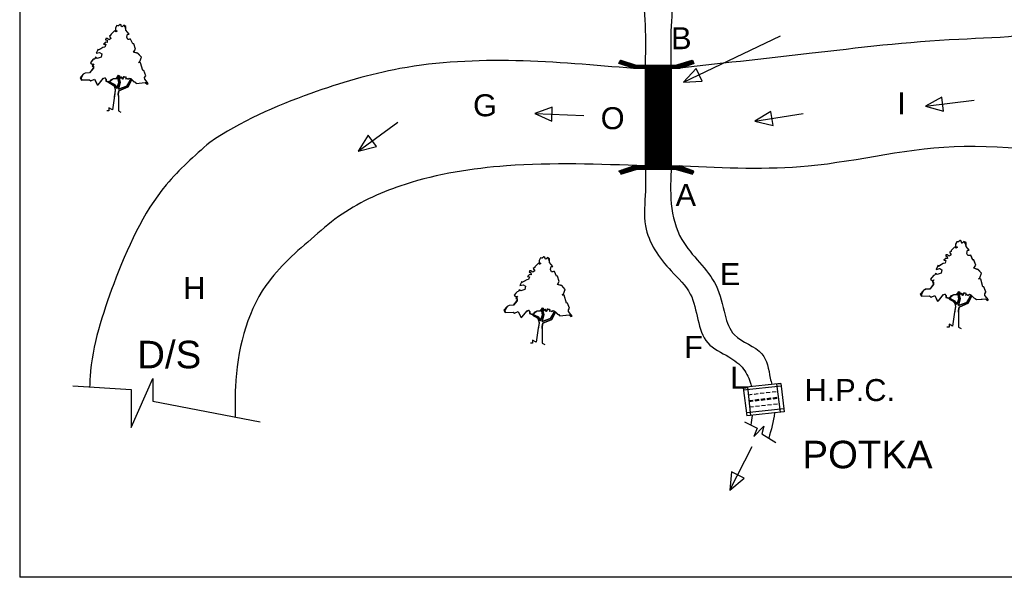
# Model space of a CAD drawing. Header units: inches. Extents: x -1108970 to -1104219, y -761417 to -758446.
# Tile 1 of 3: x -1108970 to -1106019, y -761417 to -759746. Entities that reach past the tile are written whole.
import ezdxf

# ---------------------------------------------------------------- set-up
doc = ezdxf.new("R2010")
doc.units = ezdxf.units.IN
doc.header["$MEASUREMENT"] = 0
doc.linetypes.add('ACAD_ISO10W100', pattern=[18, 12, -3, 0, -3])
doc.styles.get("Standard").update_dxf_attribs({"font": 'arial.ttf', "height": 5})
pattern_1 = [(45, (0, 0), (-0.088388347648, 0.088388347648), [])]

# ---------------------------------------------------------------- blocks, each defined once
blk = doc.blocks.new('Tree - type 3 evergreen elevation')
at = {"color": 78}
for points in [[(22.0124, 137.721), (18.5475, 141.5624), (15.5282, 138.2446), (13.8028, 139.3505), (13.3714, 142.1153), (11.2148, 143.2214), (8.1954, 140.4564), (4.7447, 141.0094), (2.1567, 136.0326), (2.1567, 131.6088), (5.6074, 129.9499), (3.0193, 128.2909), (0.4313, 130.5029), (-6.9015, 123.3141), (-6.9015, 121.6552), (-9.9208, 119.9963), (-9.0581, 118.3373), (-6.9015, 115.0195), (-10.7835, 112.2546), (-14.6656, 115.0195), (-16.8222, 114.4665), (-17.6849, 112.2546), (-14.6656, 111.7016), (-14.2342, 107.2778), (-17.6065, 107.8307), (-21.5669, 103.9599), (-17.2536, 103.4069), (-18.9789, 97.8771), (-22.8609, 97.3241), (-27.1743, 94.5593), (-32.3504, 91.7944), (-32.7817, 94.0063), (-36.6638, 85.7116), (-29.7624, 87.3705), (-25.449, 84.6056), (-26.743, 77.9699), (-34.507, 75.205), (-37.9578, 77.4169), (-39.2518, 74.099), (-42.2711, 73.5461), (-44.8592, 70.2282), (-47.8786, 66.3574), (-43.9965, 63.0395), (-41.4085, 64.6985), (-44.3346, 59.8898), (-42.2089, 60.1377), (-42.5159, 55.7849), (-49.6039, 46.4502), (-58.2307, 45.8972), (-62.1127, 43.6853), (-68.5828, 36.4966), (-65.9947, 32.0727), (-50.0352, 32.6257), (-47.0159, 30.4138), (-39.6831, 33.7317), (-34.507, 22.6721), (-32.3504, 22.6721), (-22.4296, 34.8376), (-19.4102, 36.4966), (-17.2536, 33.7317), (-17.2536, 29.8608), (-13.8028, 28.7549), (-9.0581, 28.7549), (-7.3328, 32.6257), (-1.7254, 35.3906), (3.8821, 35.9436), (6.4701, 38.1555), (6.9014, 38.7085), (8.1954, 41.4734), (9.9208, 40.3674), (11.2148, 35.9436), (14.2341, 37.6025), (15.0968, 36.4966), (15.9595, 33.7317), (18.9789, 38.7085), (21.9982, 38.7085), (23.2922, 36.4966), (21.9982, 34.2847), (25.4489, 35.3906), (26.743, 33.7317), (29.7623, 35.9436), (32.7817, 34.8376), (38.8204, 28.7549), (41.4084, 27.6489), (43.5651, 25.437), (61.6813, 27.0959), (65.132, 23.7781), (67.7201, 24.884), (60.8186, 33.7317), (60.3873, 37.0495), (62.544, 40.3674), (58.662, 50.874), (56.5053, 50.874), (52.1919, 66.3574), (47.8785, 66.9103), (50.4665, 69.1222), (53.9172, 77.9699), (47.0158, 85.1586), (38.3891, 87.9235), (42.2711, 94.0063)], [(42.2711, 94.0063), (38.8204, 104.5129), (36.6637, 104.5129), (32.3503, 113.9135), (29.7623, 113.3605), (26.743, 113.3605), (24.5862, 117.7844), (25.8802, 123.8671), (29.331, 123.8671), (22.8609, 131.6088), (21.9982, 137.6916)], [(8.1954, 40.3674), (11.2148, 27.6489), (8.1954, 13.8245), (24.5862, 19.9072), (32.7817, 34.2847)], [(-12.9401, 28.7549), (-2.588, 22.1191), (0.8626, 17.6953), (1.7253, 11.6125), (0, 0)], [(-9.9208, 28.2019), (0, 23.2251), (3.4507, 19.9072), (4.7447, 15.4834), (8.6267, 27.0959), (6.4701, 37.6025)], [(34.5071, 33.1787), (27.1743, 18.2483), (9.0581, 10.5066), (7.7641, 3.8708), (8.1954, 0)]]:
    blk.add_lwpolyline(points, dxfattribs=at)

msp = doc.modelspace()

# ---------------------------------------------------------------- hatches: boundary and pattern name
h = msp.add_hatch()
h.set_pattern_fill('ANSI31', color=0)
h.set_pattern_definition(pattern_1)
edge = h.paths.add_edge_path()
edge.add_line((-1107168.5, -759867.5), (-1107174.5, -759877))
edge.add_line((-1107174.5, -759877), (-1107129, -759892.5))
edge.add_line((-1107129, -759892.5), (-1107095, -759892.5))
edge.add_spline(control_points=[(-1107095, -759892.5), (-1107094.9, -759889), (-1107094.9, -759885.5), (-1107094.8, -759882)], knot_values=[0, 0, 0, 0, 10.508333, 10.508333, 10.508333, 10.508333], degree=3, periodic=0)
edge.add_line((-1107094.8, -759882), (-1107122.5, -759882))
edge.add_line((-1107122.5, -759882), (-1107168.5, -759867.5))
edge = h.paths.add_edge_path()
edge.add_line((-1107017.6, -759887.3), (-1107017.7, -759882))
edge.add_line((-1107017.7, -759882), (-1107094.8, -759882))
edge.add_spline(control_points=[(-1107094.8, -759882), (-1107094.9, -759885.5), (-1107094.9, -759889), (-1107095, -759892.5)], knot_values=[0, 0, 0, 0, 10.508333, 10.508333, 10.508333, 10.508333], degree=3, periodic=0)
edge.add_line((-1107095, -759892.5), (-1107017.5, -759892.5))
edge.add_spline(control_points=[(-1107017.5, -759892.5), (-1107017.6, -759889), (-1107017.6, -759885.5), (-1107017.7, -759882)], knot_values=[0, 0, 0, 0, 10.532051, 10.532051, 10.532051, 10.532051], degree=3, periodic=0)
edge = h.paths.add_edge_path()
edge.add_line((-1106950, -759877), (-1106954.5, -759867.5))
edge.add_line((-1106954.5, -759867.5), (-1107002.5, -759882))
edge.add_line((-1107002.5, -759882), (-1107017.7, -759882))
edge.add_line((-1107017.7, -759882), (-1107017.5, -759892.5))
edge.add_spline(control_points=[(-1107017.5, -759892.5), (-1107005.8, -759891.2), (-1106994, -759889.9), (-1106982.3, -759888.7)], knot_values=[0, 0, 0, 0, 35.207193, 35.207193, 35.207193, 35.207193], degree=3, periodic=0)
edge.add_line((-1106982.3, -759888.7), (-1106950, -759877))
h = msp.add_hatch()
h.set_pattern_fill('ANSI31', color=0)
h.set_pattern_definition(pattern_1)
h.paths.add_polyline_path([(-1107017.5, -759892.5), (-1107095, -759892.5), (-1107095, -760184), (-1107017.5, -760184)])
h = msp.add_hatch()
h.set_pattern_fill('ANSI31', color=0)
h.set_pattern_definition(pattern_1)
edge = h.paths.add_edge_path()
edge.add_spline(control_points=[(-1107095, -760184), (-1107094.9, -760187.5), (-1107094.9, -760191), (-1107094.8, -760194.5)], knot_values=[0, 0, 0, 0, 10.508333, 10.508333, 10.508333, 10.508333], degree=3, periodic=0)
edge.add_line((-1107094.8, -760194.5), (-1107122.5, -760194.5))
edge.add_line((-1107122.5, -760194.5), (-1107168.5, -760209))
edge.add_line((-1107168.5, -760209), (-1107174.5, -760199.5))
edge.add_line((-1107174.5, -760199.5), (-1107129, -760184))
edge.add_line((-1107129, -760184), (-1107095, -760184))
edge = h.paths.add_edge_path()
edge.add_line((-1107017.6, -760189.2), (-1107017.7, -760194.5))
edge.add_line((-1107017.7, -760194.5), (-1107094.8, -760194.5))
edge.add_spline(control_points=[(-1107094.8, -760194.5), (-1107094.9, -760191), (-1107094.9, -760187.5), (-1107095, -760184)], knot_values=[0, 0, 0, 0, 10.508333, 10.508333, 10.508333, 10.508333], degree=3, periodic=0)
edge.add_line((-1107095, -760184), (-1107017.5, -760184))
edge.add_spline(control_points=[(-1107017.5, -760184), (-1107017.6, -760187.5), (-1107017.6, -760191), (-1107017.7, -760194.5)], knot_values=[0, 0, 0, 0, 10.532051, 10.532051, 10.532051, 10.532051], degree=3, periodic=0)
edge = h.paths.add_edge_path()
edge.add_spline(control_points=[(-1107017.5, -760184), (-1107005.8, -760185.3), (-1106993, -760184), (-1106982.3, -760187.8)], knot_values=[0, 0, 0, 0, 35.207193, 35.207193, 35.207193, 35.207193], degree=3, periodic=0)
edge.add_line((-1106982.3, -760187.8), (-1106950, -760199.5))
edge.add_line((-1106950, -760199.5), (-1106954.5, -760209))
edge.add_line((-1106954.5, -760209), (-1107002.5, -760194.5))
edge.add_line((-1107002.5, -760194.5), (-1107017.7, -760194.5))
edge.add_line((-1107017.7, -760194.5), (-1107017.5, -760184))

# ---------------------------------------------------------------- linework, layer by layer
at = {"color": 0}
for p, q in [((-1108970.5, -758445.8), (-1108970.5, -761417)), ((-1108680.6, -759765.2), (-1108683.4, -759770.8)), ((-1108679.5, -759763.3), (-1108680.6, -759765.2)), ((-1108676.4, -759763.8), (-1108679.5, -759763.3)), ((-1108669.8, -759760), (-1108676.4, -759763.8)), ((-1108666.5, -759761.7), (-1108669.8, -759760)), ((-1108665.9, -759764.9), (-1108666.5, -759761.7)), ((-1108663.3, -759767.5), (-1108665.9, -759764.9)), ((-1108658.8, -759762.3), (-1108663.3, -759767.5)), ((-1108652.3, -759766), (-1108658.8, -759762.3)), ((-1108696.9, -759792.4), (-1108701.4, -759794.9)), ((-1108696.4, -759789.6), (-1108696.9, -759792.4)), ((-1108685.9, -759779.1), (-1108696.4, -759789.6)), ((-1108682.1, -759782.4), (-1108685.9, -759779.1)), ((-1108683.4, -759770.8), (-1108683.4, -759777.4)), ((-1108683.4, -759777.4), (-1108678.2, -759779.9)), ((-1108678.2, -759779.9), (-1108682.1, -759782.4)), ((-1108652.3, -759777.4), (-1108652.3, -759766)), ((-1108642.6, -759789), (-1108652.3, -759777.4)), ((-1108649.7, -759798.2), (-1108647.8, -759789)), ((-1108647.8, -759789), (-1108642.6, -759789)), ((-1106980.8, -759933.4), (-1106690.7, -759793.8)), ((-1108713, -759813.1), (-1108718.8, -759818.9)), ((-1108718.8, -759818.9), (-1108712.5, -759819.7)), ((-1108712.5, -759819.7), (-1108715.1, -759828)), ((-1108712.6, -759802.3), (-1108713.1, -759806.5)), ((-1108713.1, -759806.5), (-1108708.6, -759807.3)), ((-1108708.6, -759813.8), (-1108713, -759813.1)), ((-1108708.6, -759802.3), (-1108712.6, -759802.3)), ((-1108702.8, -759806.5), (-1108708.6, -759802.3)), ((-1108708.6, -759807.3), (-1108708.6, -759813.8)), ((-1108696.9, -759802.3), (-1108702.8, -759806.5)), ((-1108701.4, -759794.9), (-1108696.9, -759802.3)), ((-1108646.5, -759804.8), (-1108649.7, -759798.2)), ((-1108641, -759804.2), (-1108646.5, -759804.8)), ((-1108637.9, -759804.2), (-1108641, -759804.2)), ((-1108631.6, -759818.1), (-1108637.9, -759804.2)), ((-1108628.4, -759818.1), (-1108631.6, -759818.1)), ((-1108623.2, -759833.8), (-1108628.4, -759818.1)), ((-1108735.8, -759833.8), (-1108741.6, -759846.3)), ((-1108741.6, -759846.3), (-1108731.2, -759843.8)), ((-1108735.1, -759837.1), (-1108735.8, -759833.8)), ((-1108720.9, -759828.8), (-1108735.1, -759837.1)), ((-1108731.2, -759843.8), (-1108724.8, -759847.9)), ((-1108724.8, -759847.9), (-1108726.7, -759857.9)), ((-1108715.1, -759828), (-1108720.9, -759828.8)), ((-1108629, -759842.9), (-1108623.2, -759833.8)), ((-1108616, -759846.4), (-1108629, -759842.9)), ((-1108605.7, -759857.9), (-1108616, -759846.4)), ((-1108750, -759864.5), (-1108758.4, -759875.3)), ((-1108758.4, -759875.3), (-1108752.6, -759880.3)), ((-1108748.7, -759877.8), (-1108753.1, -759885)), ((-1108752.6, -759880.3), (-1108748.7, -759877.8)), ((-1108745.5, -759863.7), (-1108750, -759864.5)), ((-1108743.5, -759858.7), (-1108745.5, -759863.7)), ((-1108738.3, -759862), (-1108743.5, -759858.7)), ((-1108726.7, -759857.9), (-1108738.3, -759862)), ((-1108614.8, -759874.5), (-1108610.9, -759871.2)), ((-1108608.3, -759875.3), (-1108614.8, -759874.5)), ((-1108610.9, -759871.2), (-1108605.7, -759857.9)), ((-1108601.8, -759898.5), (-1108608.3, -759875.3)), ((-1107174.5, -759877), (-1107168.5, -759867.5)), ((-1107129, -759892.5), (-1107174.5, -759877)), ((-1107168.5, -759867.5), (-1107122.5, -759882)), ((-1107122.5, -759882), (-1107002.5, -759882)), ((-1107017.5, -759892.5), (-1107017.7, -759882)), ((-1107017.7, -759882), (-1107002.5, -759882)), ((-1107002.5, -759882), (-1106954.5, -759867.5)), ((-1107002.5, -759882), (-1106954.5, -759867.5)), ((-1106950, -759877), (-1106993, -759892.5)), ((-1106950, -759877), (-1106993, -759892.5)), ((-1106954.5, -759867.5), (-1106950, -759877)), ((-1106954.5, -759867.5), (-1106950, -759877)), ((-1108779.8, -759909.3), (-1108786, -759920.1)), ((-1108773.9, -759906), (-1108779.8, -759909.3)), ((-1108761, -759905.2), (-1108773.9, -759906)), ((-1108749.7, -759891.5), (-1108761, -759905.2)), ((-1108753.1, -759885), (-1108749.7, -759885)), ((-1108749.7, -759885), (-1108749.7, -759891.5)), ((-1108676.9, -759917.6), (-1108674.3, -759912.6)), ((-1108674.3, -759912.6), (-1108672.1, -759913.9)), ((-1108669.8, -759933.4), (-1108674.3, -759912.6)), ((-1108674.3, -759912.6), (-1108672.1, -759913.9)), ((-1108598.6, -759898.5), (-1108601.8, -759898.5)), ((-1108592.4, -759913.7), (-1108598.6, -759898.5)), ((-1107095, -759892.5), (-1107129, -759892.5)), ((-1107095, -760184), (-1107095, -759892.5)), ((-1107095, -759892.5), (-1107017.5, -759892.5)), ((-1107017.5, -759892.5), (-1107095, -759892.5)), ((-1107095, -759892.5), (-1107056.2, -759892.5)), ((-1107095, -759892.5), (-1107017.5, -759892.5)), ((-1107095, -760184), (-1107095, -759892.5)), ((-1107017.5, -760184), (-1107017.5, -759892.5)), ((-1107017.5, -759892.5), (-1107017.5, -760184)), ((-1107017.5, -759892.5), (-1107017.5, -760184)), ((-1106993, -759892.5), (-1107017.5, -759892.5)), ((-1107017.5, -759892.5), (-1107017.5, -760184)), ((-1106942.8, -759892.4), (-1106980.8, -759933.4)), ((-1106924.6, -759930.3), (-1106942.8, -759892.4)), ((-1108786, -759920.1), (-1108785.7, -759926.6)), ((-1108785.7, -759926.6), (-1108761.6, -759925.9)), ((-1108761.6, -759925.9), (-1108757.1, -759929.2)), ((-1108757.1, -759929.2), (-1108746.1, -759924.2)), ((-1108746.1, -759924.2), (-1108737.3, -759941.5)), ((-1108737.3, -759941.5), (-1108735.1, -759940.8)), ((-1108735.1, -759940.8), (-1108719.4, -759921.6)), ((-1108719.4, -759921.6), (-1108715.7, -759920.1)), ((-1108715.7, -759920.1), (-1108711.4, -759924.4)), ((-1108711.4, -759924.4), (-1108711.4, -759928.9)), ((-1108711.4, -759928.9), (-1108707.3, -759931.3)), ((-1108707.3, -759931.3), (-1108701.5, -759931.6)), ((-1108706, -759931.4), (-1108705, -759932.3)), ((-1108706, -759931.4), (-1108701, -759936.4)), ((-1108702.2, -759932.6), (-1108702.8, -759931.5)), ((-1108686.6, -759940), (-1108702.2, -759932.6)), ((-1108700.2, -759931.7), (-1108701.5, -759929.5)), ((-1108701.5, -759929.5), (-1108701.5, -759931.6)), ((-1108701, -759936.4), (-1108689.7, -759941.4)), ((-1108689.2, -759921.7), (-1108700.2, -759931.7)), ((-1108700.2, -759931.7), (-1108697.6, -759925.9)), ((-1108697.6, -759925.9), (-1108689.2, -759921.7)), ((-1108689.7, -759941.4), (-1108686.1, -759947.7)), ((-1108689.2, -759921.7), (-1108679.3, -759921.7)), ((-1108681.4, -759945), (-1108686.6, -759940)), ((-1108686.6, -759940), (-1108679.5, -759951.6)), ((-1108673.5, -759935.1), (-1108679.5, -759951.6)), ((-1108679.3, -759921.7), (-1108676.9, -759917.6)), ((-1108676.9, -759918.4), (-1108673.5, -759935.1)), ((-1108676.9, -759918.4), (-1108673.6, -759934.2)), ((-1108674.3, -759954.1), (-1108669.8, -759933.4)), ((-1108669.8, -759933.4), (-1108674.3, -759954.1)), ((-1108672.1, -759913.9), (-1108669.8, -759920.9)), ((-1108671.7, -759914.3), (-1108669.8, -759920.9)), ((-1108669.8, -759933.4), (-1108671.7, -759925.1)), ((-1108669.8, -759920.9), (-1108666.3, -759917.4)), ((-1108666.3, -759917.4), (-1108664.7, -759920.1)), ((-1108662.6, -759924.2), (-1108666.3, -759917.4)), ((-1108664.7, -759920.1), (-1108662.4, -759924)), ((-1108657.8, -759916), (-1108662.6, -759924.2)), ((-1108662.4, -759924), (-1108657.8, -759916)), ((-1108657.8, -759916), (-1108653.6, -759916.8)), ((-1108653.6, -759916.8), (-1108651.6, -759920.1)), ((-1108653.6, -759916.8), (-1108651.6, -759920.1)), ((-1108651.6, -759920.1), (-1108653.6, -759923.4)), ((-1108651.6, -759920.1), (-1108653.6, -759923.4)), ((-1108653.6, -759923.4), (-1108648.4, -759921.7)), ((-1108653.6, -759923.4), (-1108648.4, -759921.7)), ((-1108637.4, -759922.6), (-1108649.7, -759945)), ((-1108649.7, -759945), (-1108646.9, -759940)), ((-1108648.4, -759921.7), (-1108646.5, -759924.2)), ((-1108648.4, -759921.7), (-1108646.5, -759924.2)), ((-1108646.5, -759924.2), (-1108641.9, -759920.9)), ((-1108646.5, -759924.2), (-1108641.9, -759920.9)), ((-1108645.8, -759947.5), (-1108634.8, -759925.1)), ((-1108641.9, -759920.9), (-1108637.4, -759922.6)), ((-1108641.9, -759920.9), (-1108637.4, -759922.6)), ((-1108637.4, -759922.6), (-1108634.8, -759925.1)), ((-1108634.8, -759925.1), (-1108628.6, -759931.3)), ((-1108628.6, -759931.3), (-1108626.6, -759932.4)), ((-1108626.6, -759932.4), (-1108624.6, -759933.6)), ((-1108624.6, -759933.6), (-1108621.2, -759936.7)), ((-1108621.2, -759936.7), (-1108603.5, -759935.1)), ((-1108603.5, -759935.1), (-1108593.4, -759934.1)), ((-1108596, -759919.3), (-1108592.4, -759913.7)), ((-1108595.4, -759924.2), (-1108596, -759919.3)), ((-1108585, -759937.5), (-1108595.4, -759924.2)), ((-1108593.4, -759934.1), (-1108588.9, -759939.2)), ((-1108588.9, -759939.2), (-1108585, -759937.5)), ((-1106980.8, -759933.4), (-1106924.6, -759930.3)), ((-1108684, -759957.4), (-1108686.9, -759976.9)), ((-1108684, -759957.4), (-1108686.5, -759974)), ((-1108686.1, -759947.7), (-1108684, -759957.4)), ((-1108679.5, -759951.6), (-1108681.4, -759945)), ((-1108674.9, -759969), (-1108673, -759959.1)), ((-1108674.3, -759974.8), (-1108674.9, -759969)), ((-1108649.7, -759945), (-1108674.3, -759954.1)), ((-1108674.3, -759954.1), (-1108649.7, -759945)), ((-1108673, -759959.1), (-1108645.8, -759947.5)), ((-1108686.5, -759974), (-1108692.7, -760016.1)), ((-1108674.3, -759974.8), (-1108674.3, -760018.9)), ((-1106206.6, -759978.3), (-1106255.8, -760004.8)), ((-1106255.8, -760004.8), (-1106109.8, -759987.3)), ((-1106201.6, -760020), (-1106206.6, -759978.3)), ((-1108703.2, -760018.9), (-1108709.7, -760018.9)), ((-1108692.7, -760016.1), (-1108703.2, -760010.1)), ((-1108703.2, -760010.1), (-1108703.2, -760018.9)), ((-1108674.3, -760018.9), (-1108667, -760023.1)), ((-1107374.2, -760008.4), (-1107427, -760026.6)), ((-1107427, -760026.6), (-1107280.2, -760033.1)), ((-1107427, -760026.6), (-1107376, -760050.4)), ((-1107376, -760050.4), (-1107374.2, -760008.4)), ((-1106719.1, -760021.4), (-1106767.3, -760049.7)), ((-1106767.3, -760049.7), (-1106622.1, -760026.9)), ((-1106712.6, -760062.9), (-1106719.1, -760021.4)), ((-1106255.8, -760004.8), (-1106201.6, -760020)), ((-1107956.2, -760139.7), (-1107837.6, -760052.7)), ((-1107017.5, -760184), (-1107017.5, -760038.2)), ((-1107017.5, -760184), (-1107017.5, -760038.2)), ((-1106767.3, -760049.7), (-1106712.6, -760062.9)), ((-1107926.4, -760092.4), (-1107956.2, -760139.7)), ((-1107901.5, -760126.3), (-1107926.4, -760092.4)), ((-1107956.2, -760139.7), (-1107901.5, -760126.3)), ((-1107129, -760184), (-1107174.5, -760199.5)), ((-1107129, -760184), (-1107174.5, -760199.5)), ((-1107168.5, -760209), (-1107122.5, -760194.5)), ((-1107095, -760184), (-1107129, -760184)), ((-1107095, -760184), (-1107017.5, -760184)), ((-1107017.5, -760184), (-1107095, -760184)), ((-1107095, -760184), (-1107056.2, -760184)), ((-1107017.5, -760184), (-1107095, -760184)), ((-1107017.5, -760184), (-1106983.5, -760184)), ((-1107002.5, -760194.5), (-1106954.5, -760209)), ((-1107002.5, -760194.5), (-1106954.5, -760209)), ((-1106950, -760199.5), (-1106993, -760184)), ((-1106950, -760199.5), (-1106993, -760184)), ((-1106162.6, -760413.2), (-1106165.4, -760418.8)), ((-1106161.5, -760411.3), (-1106162.6, -760413.2)), ((-1106158.4, -760411.8), (-1106161.5, -760411.3)), ((-1106151.8, -760408), (-1106158.4, -760411.8)), ((-1106148.5, -760409.7), (-1106151.8, -760408)), ((-1106147.9, -760412.9), (-1106148.5, -760409.7)), ((-1106145.3, -760415.5), (-1106147.9, -760412.9)), ((-1106140.8, -760410.3), (-1106145.3, -760415.5)), ((-1106134.3, -760414), (-1106140.8, -760410.3)), ((-1106134.3, -760425.4), (-1106134.3, -760414)), ((-1106178.9, -760440.4), (-1106183.4, -760442.9)), ((-1106183.4, -760442.9), (-1106178.9, -760450.3)), ((-1106178.4, -760437.6), (-1106178.9, -760440.4)), ((-1106167.9, -760427.1), (-1106178.4, -760437.6)), ((-1106164.1, -760430.4), (-1106167.9, -760427.1)), ((-1106165.4, -760418.8), (-1106165.4, -760425.4)), ((-1106165.4, -760425.4), (-1106160.2, -760427.9)), ((-1106160.2, -760427.9), (-1106164.1, -760430.4)), ((-1106124.6, -760437), (-1106134.3, -760425.4)), ((-1106131.7, -760446.2), (-1106129.8, -760437)), ((-1106129.8, -760437), (-1106124.6, -760437)), ((-1107410.6, -760461.7), (-1107413.4, -760467.3)), ((-1107413.4, -760467.3), (-1107413.4, -760473.9)), ((-1107409.5, -760459.8), (-1107410.6, -760461.7)), ((-1107406.4, -760460.3), (-1107409.5, -760459.8)), ((-1107399.8, -760456.5), (-1107406.4, -760460.3)), ((-1107396.5, -760458.2), (-1107399.8, -760456.5)), ((-1107395.9, -760461.4), (-1107396.5, -760458.2)), ((-1107393.3, -760464), (-1107395.9, -760461.4)), ((-1107388.8, -760458.8), (-1107393.3, -760464)), ((-1107382.3, -760462.5), (-1107388.8, -760458.8)), ((-1107382.3, -760473.9), (-1107382.3, -760462.5)), ((-1106195, -760461.1), (-1106200.8, -760466.9)), ((-1106200.8, -760466.9), (-1106194.5, -760467.7)), ((-1106194.5, -760467.7), (-1106197.1, -760476)), ((-1106194.6, -760450.3), (-1106195.1, -760454.5)), ((-1106195.1, -760454.5), (-1106190.6, -760455.3)), ((-1106190.6, -760461.8), (-1106195, -760461.1)), ((-1106190.6, -760450.3), (-1106194.6, -760450.3)), ((-1106184.8, -760454.5), (-1106190.6, -760450.3)), ((-1106190.6, -760455.3), (-1106190.6, -760461.8)), ((-1106178.9, -760450.3), (-1106184.8, -760454.5)), ((-1106128.5, -760452.8), (-1106131.7, -760446.2)), ((-1106123, -760452.2), (-1106128.5, -760452.8)), ((-1106119.9, -760452.2), (-1106123, -760452.2)), ((-1106113.6, -760466.1), (-1106119.9, -760452.2)), ((-1106110.4, -760466.1), (-1106113.6, -760466.1)), ((-1106105.2, -760481.8), (-1106110.4, -760466.1)), ((-1107442.6, -760498.8), (-1107443.1, -760503)), ((-1107443.1, -760503), (-1107438.6, -760503.8)), ((-1107438.6, -760498.8), (-1107442.6, -760498.8)), ((-1107432.8, -760503), (-1107438.6, -760498.8)), ((-1107426.9, -760498.8), (-1107432.8, -760503)), ((-1107426.9, -760488.9), (-1107431.4, -760491.4)), ((-1107431.4, -760491.4), (-1107426.9, -760498.8)), ((-1107426.4, -760486.1), (-1107426.9, -760488.9)), ((-1107415.9, -760475.6), (-1107426.4, -760486.1)), ((-1107412.1, -760478.9), (-1107415.9, -760475.6)), ((-1107413.4, -760473.9), (-1107408.2, -760476.4)), ((-1107408.2, -760476.4), (-1107412.1, -760478.9)), ((-1107372.6, -760485.5), (-1107382.3, -760473.9)), ((-1107379.7, -760494.7), (-1107377.8, -760485.5)), ((-1107376.5, -760501.3), (-1107379.7, -760494.7)), ((-1107377.8, -760485.5), (-1107372.6, -760485.5)), ((-1107371, -760500.7), (-1107376.5, -760501.3)), ((-1107367.9, -760500.7), (-1107371, -760500.7)), ((-1107361.6, -760514.6), (-1107367.9, -760500.7)), ((-1106217.8, -760481.8), (-1106223.6, -760494.3)), ((-1106223.6, -760494.3), (-1106213.2, -760491.8)), ((-1106217.1, -760485.1), (-1106217.8, -760481.8)), ((-1106202.9, -760476.8), (-1106217.1, -760485.1)), ((-1106213.2, -760491.8), (-1106206.8, -760495.9)), ((-1106206.8, -760495.9), (-1106208.7, -760505.9)), ((-1106197.1, -760476), (-1106202.9, -760476.8)), ((-1106111, -760490.9), (-1106105.2, -760481.8)), ((-1106098, -760494.4), (-1106111, -760490.9)), ((-1106087.7, -760505.9), (-1106098, -760494.4)), ((-1107465.8, -760530.3), (-1107471.6, -760542.8)), ((-1107465.1, -760533.6), (-1107465.8, -760530.3)), ((-1107450.9, -760525.3), (-1107465.1, -760533.6)), ((-1107445.1, -760524.5), (-1107450.9, -760525.3)), ((-1107443, -760509.6), (-1107448.8, -760515.4)), ((-1107448.8, -760515.4), (-1107442.5, -760516.2)), ((-1107442.5, -760516.2), (-1107445.1, -760524.5)), ((-1107438.6, -760510.3), (-1107443, -760509.6)), ((-1107438.6, -760503.8), (-1107438.6, -760510.3)), ((-1107358.4, -760514.6), (-1107361.6, -760514.6)), ((-1107359, -760539.4), (-1107353.2, -760530.3)), ((-1107353.2, -760530.3), (-1107358.4, -760514.6)), ((-1106232, -760512.5), (-1106240.4, -760523.3)), ((-1106240.4, -760523.3), (-1106234.6, -760528.3)), ((-1106230.7, -760525.8), (-1106235.1, -760533)), ((-1106234.6, -760528.3), (-1106230.7, -760525.8)), ((-1106227.5, -760511.7), (-1106232, -760512.5)), ((-1106225.5, -760506.7), (-1106227.5, -760511.7)), ((-1106220.3, -760510), (-1106225.5, -760506.7)), ((-1106208.7, -760505.9), (-1106220.3, -760510)), ((-1106096.8, -760522.5), (-1106092.9, -760519.2)), ((-1106090.3, -760523.3), (-1106096.8, -760522.5)), ((-1106092.9, -760519.2), (-1106087.7, -760505.9)), ((-1106083.8, -760546.5), (-1106090.3, -760523.3)), ((-1107480, -760561), (-1107488.4, -760571.8)), ((-1107475.5, -760560.2), (-1107480, -760561)), ((-1107473.5, -760555.2), (-1107475.5, -760560.2)), ((-1107468.3, -760558.5), (-1107473.5, -760555.2)), ((-1107471.6, -760542.8), (-1107461.2, -760540.3)), ((-1107456.7, -760554.4), (-1107468.3, -760558.5)), ((-1107461.2, -760540.3), (-1107454.8, -760544.4)), ((-1107454.8, -760544.4), (-1107456.7, -760554.4)), ((-1107346, -760542.9), (-1107359, -760539.4)), ((-1107335.7, -760554.4), (-1107346, -760542.9)), ((-1107340.9, -760567.7), (-1107335.7, -760554.4)), ((-1106261.8, -760557.3), (-1106268, -760568.1)), ((-1106255.9, -760554), (-1106261.8, -760557.3)), ((-1106243, -760553.2), (-1106255.9, -760554)), ((-1106231.7, -760539.5), (-1106243, -760553.2)), ((-1106235.1, -760533), (-1106231.7, -760533)), ((-1106231.7, -760533), (-1106231.7, -760539.5)), ((-1106158.9, -760565.6), (-1106156.3, -760560.6)), ((-1106156.3, -760560.6), (-1106154.1, -760561.9)), ((-1106151.8, -760581.4), (-1106156.3, -760560.6)), ((-1106156.3, -760560.6), (-1106154.1, -760561.9)), ((-1106154.1, -760561.9), (-1106151.8, -760568.9)), ((-1106080.6, -760546.5), (-1106083.8, -760546.5)), ((-1106074.4, -760561.7), (-1106080.6, -760546.5)), ((-1106078, -760567.3), (-1106074.4, -760561.7)), ((-1107479.7, -760588), (-1107491, -760601.7)), ((-1107488.4, -760571.8), (-1107482.6, -760576.8)), ((-1107478.7, -760574.3), (-1107483.1, -760581.5)), ((-1107483.1, -760581.5), (-1107479.7, -760581.5)), ((-1107482.6, -760576.8), (-1107478.7, -760574.3)), ((-1107479.7, -760581.5), (-1107479.7, -760588)), ((-1107344.8, -760571), (-1107340.9, -760567.7)), ((-1107338.3, -760571.8), (-1107344.8, -760571)), ((-1107331.8, -760595), (-1107338.3, -760571.8)), ((-1106268, -760568.1), (-1106267.7, -760574.6)), ((-1106267.7, -760574.6), (-1106243.6, -760573.9)), ((-1106243.6, -760573.9), (-1106239.1, -760577.2)), ((-1106239.1, -760577.2), (-1106228.1, -760572.2)), ((-1106228.1, -760572.2), (-1106219.3, -760589.5)), ((-1106219.3, -760589.5), (-1106217.1, -760588.8)), ((-1106217.1, -760588.8), (-1106201.4, -760569.6)), ((-1106201.4, -760569.6), (-1106197.7, -760568.1)), ((-1106197.7, -760568.1), (-1106193.4, -760572.4)), ((-1106193.4, -760572.4), (-1106193.4, -760576.9)), ((-1106193.4, -760576.9), (-1106189.3, -760579.3)), ((-1106189.3, -760579.3), (-1106183.5, -760579.6)), ((-1106188, -760579.4), (-1106187, -760580.3)), ((-1106188, -760579.4), (-1106183, -760584.4)), ((-1106184.2, -760580.6), (-1106184.8, -760579.5)), ((-1106168.6, -760588), (-1106184.2, -760580.6)), ((-1106182.2, -760579.7), (-1106183.5, -760577.5)), ((-1106183.5, -760577.5), (-1106183.5, -760579.6)), ((-1106183, -760584.4), (-1106171.7, -760589.4)), ((-1106171.2, -760569.7), (-1106182.2, -760579.7)), ((-1106182.2, -760579.7), (-1106179.6, -760573.9)), ((-1106179.6, -760573.9), (-1106171.2, -760569.7)), ((-1106171.7, -760589.4), (-1106168.1, -760595.7)), ((-1106171.2, -760569.7), (-1106161.3, -760569.7)), ((-1106163.4, -760593), (-1106168.6, -760588)), ((-1106168.6, -760588), (-1106161.5, -760599.6)), ((-1106155.5, -760583.1), (-1106161.5, -760599.6)), ((-1106161.3, -760569.7), (-1106158.9, -760565.6)), ((-1106158.9, -760566.4), (-1106155.5, -760583.1)), ((-1106158.9, -760566.4), (-1106155.6, -760582.2)), ((-1106156.3, -760602.1), (-1106151.8, -760581.4)), ((-1106151.8, -760581.4), (-1106156.3, -760602.1)), ((-1106153.7, -760562.3), (-1106151.8, -760568.9)), ((-1106151.8, -760581.4), (-1106153.7, -760573.1)), ((-1106151.8, -760568.9), (-1106148.3, -760565.4)), ((-1106148.3, -760565.4), (-1106146.7, -760568.1)), ((-1106144.6, -760572.2), (-1106148.3, -760565.4)), ((-1106146.7, -760568.1), (-1106144.4, -760572)), ((-1106139.8, -760564), (-1106144.6, -760572.2)), ((-1106144.4, -760572), (-1106139.8, -760564)), ((-1106139.8, -760564), (-1106135.6, -760564.8)), ((-1106135.6, -760564.8), (-1106133.6, -760568.1)), ((-1106135.6, -760564.8), (-1106133.6, -760568.1)), ((-1106133.6, -760568.1), (-1106135.6, -760571.4)), ((-1106133.6, -760568.1), (-1106135.6, -760571.4)), ((-1106135.6, -760571.4), (-1106130.4, -760569.7)), ((-1106135.6, -760571.4), (-1106130.4, -760569.7)), ((-1106119.4, -760570.6), (-1106131.7, -760593)), ((-1106131.7, -760593), (-1106128.9, -760588)), ((-1106130.4, -760569.7), (-1106128.5, -760572.2)), ((-1106130.4, -760569.7), (-1106128.5, -760572.2)), ((-1106128.5, -760572.2), (-1106123.9, -760568.9)), ((-1106128.5, -760572.2), (-1106123.9, -760568.9)), ((-1106127.8, -760595.5), (-1106116.8, -760573.1)), ((-1106123.9, -760568.9), (-1106119.4, -760570.6)), ((-1106123.9, -760568.9), (-1106119.4, -760570.6)), ((-1106119.4, -760570.6), (-1106116.8, -760573.1)), ((-1106116.8, -760573.1), (-1106110.6, -760579.3)), ((-1106110.6, -760579.3), (-1106108.6, -760580.4)), ((-1106108.6, -760580.4), (-1106106.6, -760581.6)), ((-1106106.6, -760581.6), (-1106103.2, -760584.7)), ((-1106103.2, -760584.7), (-1106085.5, -760583.1)), ((-1106085.5, -760583.1), (-1106075.4, -760582.1)), ((-1106077.4, -760572.2), (-1106078, -760567.3)), ((-1106067, -760585.5), (-1106077.4, -760572.2)), ((-1106075.4, -760582.1), (-1106070.9, -760587.2)), ((-1106070.9, -760587.2), (-1106067, -760585.5)), ((-1107509.8, -760605.8), (-1107516, -760616.6)), ((-1107516, -760616.6), (-1107515.7, -760623.1)), ((-1107503.9, -760602.5), (-1107509.8, -760605.8)), ((-1107491, -760601.7), (-1107503.9, -760602.5)), ((-1107487.1, -760625.7), (-1107476.1, -760620.7)), ((-1107476.1, -760620.7), (-1107467.3, -760638)), ((-1107465.1, -760637.3), (-1107449.4, -760618.1)), ((-1107449.4, -760618.1), (-1107445.7, -760616.6)), ((-1107445.7, -760616.6), (-1107441.4, -760620.9)), ((-1107441.4, -760620.9), (-1107441.4, -760625.4)), ((-1107419.2, -760618.2), (-1107430.2, -760628.2)), ((-1107427.6, -760622.4), (-1107419.2, -760618.2)), ((-1107419.2, -760618.2), (-1107409.3, -760618.2)), ((-1107409.3, -760618.2), (-1107406.9, -760614.1)), ((-1107406.9, -760614.1), (-1107404.3, -760609.1)), ((-1107406.9, -760614.9), (-1107403.5, -760631.6)), ((-1107406.9, -760614.9), (-1107403.6, -760630.7)), ((-1107404.3, -760609.1), (-1107402.1, -760610.4)), ((-1107399.8, -760629.9), (-1107404.3, -760609.1)), ((-1107404.3, -760609.1), (-1107402.1, -760610.4)), ((-1107402.1, -760610.4), (-1107399.8, -760617.4)), ((-1107401.7, -760610.8), (-1107399.8, -760617.4)), ((-1107399.8, -760617.4), (-1107396.3, -760613.9)), ((-1107396.3, -760613.9), (-1107394.7, -760616.6)), ((-1107392.6, -760620.7), (-1107396.3, -760613.9)), ((-1107394.7, -760616.6), (-1107392.4, -760620.5)), ((-1107387.8, -760612.5), (-1107392.6, -760620.7)), ((-1107392.4, -760620.5), (-1107387.8, -760612.5)), ((-1107387.8, -760612.5), (-1107383.6, -760613.3)), ((-1107383.6, -760613.3), (-1107381.6, -760616.6)), ((-1107383.6, -760613.3), (-1107381.6, -760616.6)), ((-1107381.6, -760616.6), (-1107383.6, -760619.9)), ((-1107381.6, -760616.6), (-1107383.6, -760619.9)), ((-1107383.6, -760619.9), (-1107378.4, -760618.2)), ((-1107383.6, -760619.9), (-1107378.4, -760618.2)), ((-1107367.4, -760619.1), (-1107379.7, -760641.5)), ((-1107378.4, -760618.2), (-1107376.5, -760620.7)), ((-1107378.4, -760618.2), (-1107376.5, -760620.7)), ((-1107376.5, -760620.7), (-1107371.9, -760617.4)), ((-1107376.5, -760620.7), (-1107371.9, -760617.4)), ((-1107371.9, -760617.4), (-1107367.4, -760619.1)), ((-1107371.9, -760617.4), (-1107367.4, -760619.1)), ((-1107367.4, -760619.1), (-1107364.8, -760621.6)), ((-1107328.6, -760595), (-1107331.8, -760595)), ((-1107322.4, -760610.2), (-1107328.6, -760595)), ((-1107326, -760615.8), (-1107322.4, -760610.2)), ((-1107325.4, -760620.7), (-1107326, -760615.8)), ((-1107315, -760634), (-1107325.4, -760620.7)), ((-1106166, -760605.4), (-1106168.9, -760624.9)), ((-1106166, -760605.4), (-1106168.5, -760622)), ((-1106168.1, -760595.7), (-1106166, -760605.4)), ((-1106161.5, -760599.6), (-1106163.4, -760593)), ((-1106156.9, -760617), (-1106155, -760607.1)), ((-1106156.3, -760622.8), (-1106156.9, -760617)), ((-1106131.7, -760593), (-1106156.3, -760602.1)), ((-1106156.3, -760602.1), (-1106131.7, -760593)), ((-1106155, -760607.1), (-1106127.8, -760595.5)), ((-1107515.7, -760623.1), (-1107491.6, -760622.4)), ((-1107491.6, -760622.4), (-1107487.1, -760625.7)), ((-1107467.3, -760638), (-1107465.1, -760637.3)), ((-1107441.4, -760625.4), (-1107437.3, -760627.8)), ((-1107437.3, -760627.8), (-1107431.5, -760628.1)), ((-1107436, -760627.9), (-1107435, -760628.8)), ((-1107436, -760627.9), (-1107431, -760632.9)), ((-1107432.2, -760629.1), (-1107432.8, -760628)), ((-1107416.6, -760636.5), (-1107432.2, -760629.1)), ((-1107430.2, -760628.2), (-1107431.5, -760626)), ((-1107431.5, -760626), (-1107431.5, -760628.1)), ((-1107431, -760632.9), (-1107419.7, -760637.9)), ((-1107430.2, -760628.2), (-1107427.6, -760622.4)), ((-1107419.7, -760637.9), (-1107416.1, -760644.2)), ((-1107411.4, -760641.5), (-1107416.6, -760636.5)), ((-1107416.6, -760636.5), (-1107409.5, -760648.1)), ((-1107416.1, -760644.2), (-1107414, -760653.9)), ((-1107409.5, -760648.1), (-1107411.4, -760641.5)), ((-1107403.5, -760631.6), (-1107409.5, -760648.1)), ((-1107404.3, -760650.6), (-1107399.8, -760629.9)), ((-1107399.8, -760629.9), (-1107404.3, -760650.6)), ((-1107379.7, -760641.5), (-1107404.3, -760650.6)), ((-1107404.3, -760650.6), (-1107379.7, -760641.5)), ((-1107403, -760655.6), (-1107375.8, -760644)), ((-1107399.8, -760629.9), (-1107401.7, -760621.6)), ((-1107379.7, -760641.5), (-1107376.9, -760636.5)), ((-1107375.8, -760644), (-1107364.8, -760621.6)), ((-1107364.8, -760621.6), (-1107358.6, -760627.8)), ((-1107358.6, -760627.8), (-1107356.6, -760628.9)), ((-1107356.6, -760628.9), (-1107354.6, -760630.1)), ((-1107354.6, -760630.1), (-1107351.2, -760633.2)), ((-1107351.2, -760633.2), (-1107333.5, -760631.6)), ((-1107333.5, -760631.6), (-1107323.4, -760630.6)), ((-1107323.4, -760630.6), (-1107318.9, -760635.7)), ((-1107318.9, -760635.7), (-1107315, -760634)), ((-1106168.5, -760622), (-1106174.7, -760664.1)), ((-1106156.3, -760622.8), (-1106156.3, -760666.9)), ((-1107416.5, -760670.5), (-1107422.7, -760712.6)), ((-1107414, -760653.9), (-1107416.9, -760673.4)), ((-1107414, -760653.9), (-1107416.5, -760670.5)), ((-1107404.9, -760665.5), (-1107403, -760655.6)), ((-1107404.3, -760671.3), (-1107404.9, -760665.5)), ((-1107404.3, -760671.3), (-1107404.3, -760715.4)), ((-1106185.2, -760666.9), (-1106191.7, -760666.9)), ((-1106174.7, -760664.1), (-1106185.2, -760658.1)), ((-1106185.2, -760658.1), (-1106185.2, -760666.9)), ((-1106156.3, -760666.9), (-1106149, -760671.1)), ((-1107422.7, -760712.6), (-1107433.2, -760706.6)), ((-1107433.2, -760706.6), (-1107433.2, -760715.4)), ((-1107433.2, -760715.4), (-1107439.7, -760715.4)), ((-1107404.3, -760715.4), (-1107397, -760719.6)), ((-1108636.5, -760968.5), (-1108571, -760821.5)), ((-1108571, -760821.5), (-1108571, -760889)), ((-1108811.5, -760843.5), (-1108636.5, -760854.5)), ((-1108636.5, -760854.5), (-1108636.5, -760968.5)), ((-1106802.3, -760848.7), (-1106789.4, -760847.1)), ((-1106802.3, -760848.7), (-1106791.3, -760933.4)), ((-1106689.2, -760836), (-1106802, -760848.5)), ((-1106688.1, -760844), (-1106801.3, -760856.5)), ((-1106789.4, -760847.1), (-1106788.3, -760855.7)), ((-1106788.3, -760855.7), (-1106780.8, -760923.2)), ((-1106788.3, -760855.7), (-1106780.8, -760923.2)), ((-1106702, -760837.5), (-1106689.2, -760836)), ((-1106702, -760837.5), (-1106691.1, -760922.2)), ((-1106689.2, -760836), (-1106688, -760844.5)), ((-1106688, -760844.5), (-1106680.5, -760912)), ((-1106688, -760844.5), (-1106680.5, -760912)), ((-1108571, -760889), (-1108250, -760951)), ((-1106680.5, -760912), (-1106792.5, -760924.5)), ((-1106680.5, -760912), (-1106679.5, -760921.1)), ((-1106680, -760921), (-1106791.3, -760933.4)), ((-1106779.8, -760932.2), (-1106791.3, -760933.4)), ((-1106780.8, -760923.2), (-1106779.8, -760932.2)), ((-1106679.5, -760921.1), (-1106691.1, -760922.2)), ((-1106798, -760951), (-1106760, -760970)), ((-1106770, -760995), (-1106740, -760964.5)), ((-1106760, -760970), (-1106770, -760995)), ((-1106740, -760964.5), (-1106746.5, -760987.5)), ((-1106740, -760964.5), (-1106740, -760964.5)), ((-1106746.5, -760987.5), (-1106704.5, -761013)), ((-1106842.1, -761156.2), (-1106775.4, -761025.2)), ((-1106836.8, -761100.5), (-1106842.1, -761156.2)), ((-1106842.1, -761156.2), (-1106799.3, -761119.6)), ((-1106799.3, -761119.6), (-1106836.8, -761100.5)), ((-1104663.1, -761417), (-1108970.5, -761417))]:
    msp.add_line(p, q, dxfattribs=at)
at = {"color": 0, "linetype": 'ACAD_ISO10W100'}
for p, q in [((-1106786.7, -760869.8), (-1106699.1, -760859.6)), ((-1106784.8, -760887.1), (-1106696.9, -760876.8)), ((-1106784.5, -760890), (-1106696.5, -760879.8)), ((-1106782.7, -760906.4), (-1106694.4, -760896.2))]:
    msp.add_line(p, q, dxfattribs=at)
at = {"color": 0}
for points, knots in [([(-1107095, -759892.5), (-1107094.2, -759849), (-1107092.5, -759765.1), (-1107106, -759619.1), (-1107174, -759473.9), (-1107167.1, -759293.1), (-1107121.5, -759125.2), (-1107063.9, -758980.3), (-1107006.2, -758906.9), (-1106984.1, -758881.2)], [0, 0, 0, 0, 130.5, 251.869271, 436.349622, 600.849622, 780.689829, 959.746385, 1061.257427, 1061.257427, 1061.257427, 1061.257427]), ([(-1107017.5, -759892.5), (-1107018.2, -759855.1), (-1107019.7, -759779.2), (-1107003.4, -759613.3), (-1107101.7, -759483.8), (-1107094.4, -759257.5), (-1107050.8, -759080.9), (-1106957.5, -758958.9), (-1106936.1, -758931.3)], [0, 0, 0, 0, 112.5, 228.5, 489.883339, 547.383339, 903.223542, 1007.519497, 1007.519497, 1007.519497, 1007.519497]), ([(-1107017.5, -759892.5), (-1106878.9, -759877.4), (-1106590.4, -759845.9), (-1106189.4, -759796.6), (-1105801, -759798.7), (-1105672.9, -759629.4), (-1105618.8, -759574)], [0, 0, 0, 0, 416.050778, 866.062167, 1246.344299, 1474.838324, 1474.838324, 1474.838324, 1474.838324]), ([(-1106983.5, -760184), (-1106857.1, -760189.8), (-1106572.1, -760202.8), (-1106145.8, -760083.4), (-1105668.7, -760186.6), (-1105478.9, -759907.3), (-1105379.9, -759801.1), (-1105343, -759766.7)], [0, 0, 0, 0, 376, 847.704357, 1345.977625, 1628.546643, 1781.001481, 1781.001481, 1781.001481, 1781.001481]), ([(-1107129, -759892.5), (-1107365.9, -759871.6), (-1107696.3, -759842.4), (-1108116.9, -759967.1), (-1108309.4, -760051.2), (-1108401, -760113.7)], [0, 0, 0, 0, 702, 979.198936, 1313.410147, 1313.410147, 1313.410147, 1313.410147]), ([(-1108401, -760113.7), (-1108446.8, -760154.1), (-1108577.3, -760269.1), (-1108687.8, -760520.5), (-1108755.9, -760730.7), (-1108760.7, -760836.3), (-1108761, -760846.7)], [0, 0, 0, 0, 181.581518, 517.758927, 804.682262, 836.031631, 836.031631, 836.031631, 836.031631]), ([(-1107095, -760184), (-1107234.1, -760178.9), (-1107476.2, -760169.9), (-1107786.2, -760218.5), (-1107980, -760304.6), (-1108060.9, -760370.9), (-1108087.1, -760395)], [0, 0, 0, 0, 417, 725.532818, 933.98725, 1041.052726, 1041.052726, 1041.052726, 1041.052726]), ([(-1107095, -760184), (-1107094.5, -760209.1), (-1107093.2, -760268.8), (-1107107.7, -760383.5), (-1107035.6, -760486.3), (-1106934.9, -760576.8), (-1106942.7, -760709.5), (-1106848.8, -760751.5), (-1106798.8, -760788), (-1106782.8, -760824.6), (-1106778.2, -760843.4), (-1106777.7, -760845.8)], [0, 0, 0, 0, 75.5, 180, 335.663901, 425.162504, 580.785446, 656.502023, 713.670633, 763.994583, 771.502673, 771.502673, 771.502673, 771.502673]), ([(-1108087.1, -760395), (-1108140.3, -760440.6), (-1108274.8, -760556.1), (-1108326.5, -760771), (-1108325.1, -760906.6), (-1108324.5, -760936.6)], [0, 0, 0, 0, 207.143338, 524.13624, 614.655954, 614.655954, 614.655954, 614.655954])]:
    msp.add_open_spline(points, degree=3, knots=knots, dxfattribs=at)
msp.add_spline([(-1107017.5, -760184), (-1107017.5, -760297.5), (-1106986, -760404.5), (-1106883.5, -760542.5), (-1106856.5, -760631), (-1106828.5, -760690), (-1106746, -760747.5), (-1106721, -760820.5)], degree=3, dxfattribs=at)
for points in [[(-1106721, -760820.5), (-1106719.4, -760826.7), (-1106717.8, -760832.8), (-1106716.3, -760839)], [(-1106775.4, -760931.6), (-1106776.4, -760941.3), (-1106777.6, -760950.9), (-1106778.8, -760960.6)], [(-1106708.1, -760924.1), (-1106710.8, -760949.5), (-1106717.9, -760974.9), (-1106725.6, -761000.2)]]:
    msp.add_open_spline(points, degree=3, dxfattribs=at)

# ---------------------------------------------------------------- block references
at = {"ltscale": 20, "xscale": 1.499999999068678, "yscale": 1.499999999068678, "zscale": 1.499999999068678}
for p in [(-1108686.6, -759974.8), (-1106168.6, -760622.8), (-1107416.6, -760671.3)]:
    msp.add_blockref('Tree - type 3 evergreen elevation', p, dxfattribs=at)

# ---------------------------------------------------------------- texts
at = {"attachment_point": 1}
for s, insert, char_height, width in [('B^I', (-1107018.2, -759768.4), 65.92, 2065.43), ('G^I', (-1107611.7, -759969.4), 65.92, 2065.43), ('I^I', (-1106340.7, -759963.4), 65.92, 2065.43), ('A^I', (-1107004.7, -760238.4), 65.92, 2065.43), ('E^I', (-1106872.2, -760475.4), 65.92, 2065.43), ('H^I', (-1108480.2, -760517.4), 65.92, 2065.43), ('D/S^I', (-1108618.2, -760708.1), 82.4, 2581.787), ('F^I', (-1106978.7, -760693.9), 65.92, 2065.43), ('L^I', (-1106841.2, -760785.9), 65.92, 2065.43), ('H.P.C.^I', (-1106618.2, -760822.9), 65.92, 2065.43), ('POTKA^I', (-1106624.6, -761007.8), 82.4, 2581.787)]:
    msp.add_mtext(s, dxfattribs=dict(at, insert=insert, char_height=char_height, width=width))
at = {"color": 0, "insert": (-1107229.2, -760008.1), "char_height": 65.92, "width": 2065.43, "attachment_point": 1}
msp.add_mtext('O^I', dxfattribs=at)

doc.saveas('drawing.dxf')
